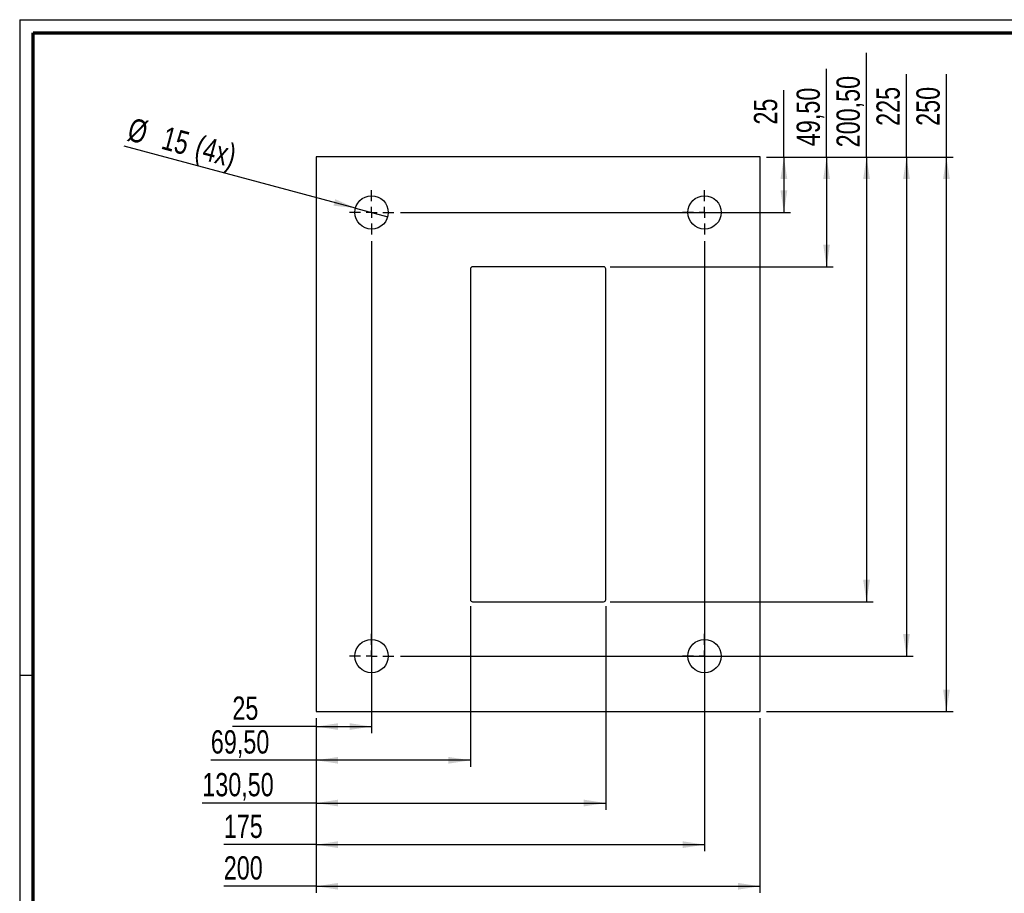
# Paper-space layout 'Flange plate Portaal' of a CAD drawing. Header units: millimetres. Extents: x 7 to 291, y 7 to 204.
# Tile 2 of 3: x 7 to 154, y 73 to 204. Entities that reach past the tile are written whole.
import ezdxf

# ---------------------------------------------------------------- set-up
doc = ezdxf.new("R2010")
doc.units = ezdxf.units.MM
doc.layers.add('LAYER2', color=7, linetype='Continuous')
doc.layers.add('LOGO', color=7, linetype='Continuous')
doc.styles.add('SLDTEXTSTYLE1', font='TXT', dxfattribs={"width": 0.75})
doc.dimstyles.new('SLDDIMSTYLE25', dxfattribs={"dimtxt": 3.5, "dimasz": 3.302, "dimexe": 0, "dimexo": 0.0625, "dimgap": 0.875, "dimtad": 1, "dimlfac": 3, "dimrnd": 1e-09, "dimzin": 12, "dimdsep": 46, "dimtxsty": 'SLDTEXTSTYLE1', "dimsah": 1, "dimcen": 0.09, "dimadec": 0, "dimazin": 3, "dimtfac": 1, "dimtofl": 0, "dimtmove": 0, "dimatfit": 3, "dimfxl": 1, "dimfrac": 2, "dimtolj": 1, "dimtzin": 12, "dimarcsym": 0})
doc.dimstyles.new('SLDDIMSTYLE26', dxfattribs={"dimtxt": 3.5, "dimasz": 3.302, "dimexe": 0, "dimexo": 0.0625, "dimgap": 0.875, "dimtad": 1, "dimlfac": 3, "dimrnd": 1e-09, "dimzin": 12, "dimdsep": 46, "dimtxsty": 'SLDTEXTSTYLE1', "dimblk1": 'NONE', "dimsah": 1, "dimcen": 0, "dimadec": 0, "dimazin": 3, "dimtfac": 1, "dimtmove": 0, "dimatfit": 3, "dimldrblk": 'NONE', "dimfxl": 1, "dimfrac": 2, "dimtolj": 1, "dimtzin": 12, "dimarcsym": 0})

# ---------------------------------------------------------------- blocks, each defined once
blk = doc.blocks.new('_D_85')
at = {"layer": 'LOGO'}
for p, q in [((145.76, 183.15), (145.76, 195.59)), ((118.76, 183.15), (146.76, 183.15)), ((145.76, 99.82), (145.76, 183.15)), ((118.76, 99.82), (146.76, 99.82))]:
    blk.add_line(p, q, dxfattribs=at)
for points in [[(145.76, 183.15), (145.26, 179.85), (146.27, 179.85)], [(145.76, 99.82), (146.27, 103.12), (145.26, 103.12)]]:
    blk.add_solid(points, dxfattribs=at)
at = {"layer": 'LOGO', "insert": (141.25, 187.83), "char_height": 3.5, "attachment_point": 1, "rotation": 90, "style": 'SLDTEXTSTYLE1'}
blk.add_mtext('250', dxfattribs=at)
blk = doc.blocks.new('_D_86')
at = {"layer": 'LOGO'}
for p, q in [((121.35, 183.15), (121.35, 193.19)), ((118.76, 183.15), (122.35, 183.15)), ((121.35, 183.15), (121.35, 174.82)), ((63.76, 174.82), (122.35, 174.82))]:
    blk.add_line(p, q, dxfattribs=at)
for points in [[(121.35, 183.15), (120.84, 179.85), (121.86, 179.85)], [(121.35, 174.82), (121.86, 178.12), (120.84, 178.12)]]:
    blk.add_solid(points, dxfattribs=at)
at = {"layer": 'LOGO', "insert": (116.84, 188.02), "char_height": 3.5, "attachment_point": 1, "rotation": 90, "style": 'SLDTEXTSTYLE1'}
blk.add_mtext('25', dxfattribs=at)
blk = doc.blocks.new('_D_87')
at = {"layer": 'LOGO'}
for p, q in [((127.76, 183.15), (127.76, 196.42)), ((118.76, 183.15), (128.76, 183.15)), ((127.76, 183.15), (127.76, 166.65)), ((95.26, 166.65), (128.76, 166.65))]:
    blk.add_line(p, q, dxfattribs=at)
for points in [[(127.76, 183.15), (127.26, 179.85), (128.27, 179.85)], [(127.76, 166.65), (128.27, 169.96), (127.26, 169.96)]]:
    blk.add_solid(points, dxfattribs=at)
at = {"layer": 'LOGO', "insert": (123.25, 184.78), "char_height": 3.5, "attachment_point": 1, "rotation": 90, "style": 'SLDTEXTSTYLE1'}
blk.add_mtext('49,50', dxfattribs=at)
blk = doc.blocks.new('_D_88')
at = {"layer": 'LOGO'}
for p, q in [((133.76, 183.15), (133.76, 198.82)), ((118.76, 183.15), (134.76, 183.15)), ((133.76, 183.15), (133.76, 116.32)), ((95.26, 116.32), (134.76, 116.32))]:
    blk.add_line(p, q, dxfattribs=at)
for points in [[(133.76, 183.15), (133.26, 179.85), (134.27, 179.85)], [(133.76, 116.32), (134.27, 119.62), (133.26, 119.62)]]:
    blk.add_solid(points, dxfattribs=at)
at = {"layer": 'LOGO', "insert": (129.25, 184.6), "char_height": 3.5, "attachment_point": 1, "rotation": 90, "style": 'SLDTEXTSTYLE1'}
blk.add_mtext('200,50', dxfattribs=at)
blk = doc.blocks.new('_D_89')
at = {"layer": 'LOGO'}
for p, q in [((139.76, 183.15), (139.76, 195.59)), ((118.76, 183.15), (140.76, 183.15)), ((139.76, 183.15), (139.76, 108.15)), ((63.76, 108.15), (140.76, 108.15))]:
    blk.add_line(p, q, dxfattribs=at)
for points in [[(139.76, 183.15), (139.26, 179.85), (140.27, 179.85)], [(139.76, 108.15), (140.27, 111.46), (139.26, 111.46)]]:
    blk.add_solid(points, dxfattribs=at)
at = {"layer": 'LOGO', "insert": (135.25, 187.83), "char_height": 3.5, "attachment_point": 1, "rotation": 90, "style": 'SLDTEXTSTYLE1'}
blk.add_mtext('225', dxfattribs=at)
blk = doc.blocks.new('_D_90')
at = {"layer": 'LOGO'}
for p, q in [((59.43, 170.49), (59.43, 96.57)), ((51.1, 98.82), (51.1, 96.57)), ((51.1, 97.57), (38.51, 97.57)), ((51.1, 97.57), (59.43, 97.57))]:
    blk.add_line(p, q, dxfattribs=at)
for points in [[(51.1, 97.57), (54.4, 97.06), (54.4, 98.07)], [(59.43, 97.57), (56.13, 98.07), (56.13, 97.06)]]:
    blk.add_solid(points, dxfattribs=at)
at = {"layer": 'LOGO', "insert": (38.51, 102.08), "char_height": 3.5, "attachment_point": 1, "style": 'SLDTEXTSTYLE1'}
blk.add_mtext('25', dxfattribs=at)
blk = doc.blocks.new('_D_91')
at = {"layer": 'LOGO'}
for p, q in [((74.26, 115.65), (74.26, 91.5)), ((51.1, 98.82), (51.1, 91.5)), ((51.1, 92.5), (35.28, 92.5)), ((74.26, 92.5), (51.1, 92.5))]:
    blk.add_line(p, q, dxfattribs=at)
for points in [[(51.1, 92.5), (54.4, 91.99), (54.4, 93)], [(74.26, 92.5), (70.96, 93), (70.96, 91.99)]]:
    blk.add_solid(points, dxfattribs=at)
at = {"layer": 'LOGO', "insert": (35.28, 97.01), "char_height": 3.5, "attachment_point": 1, "style": 'SLDTEXTSTYLE1'}
blk.add_mtext('69,50', dxfattribs=at)
blk = doc.blocks.new('_D_92')
at = {"layer": 'LOGO'}
for p, q in [((94.6, 115.65), (94.6, 85.07)), ((51.1, 98.82), (51.1, 85.07)), ((51.1, 86.07), (33.99, 86.07)), ((51.1, 86.07), (94.6, 86.07))]:
    blk.add_line(p, q, dxfattribs=at)
for points in [[(51.1, 86.07), (54.4, 85.57), (54.4, 86.58)], [(94.6, 86.07), (91.3, 86.58), (91.3, 85.57)]]:
    blk.add_solid(points, dxfattribs=at)
at = {"layer": 'LOGO', "insert": (33.99, 90.59), "char_height": 3.5, "attachment_point": 1, "style": 'SLDTEXTSTYLE1'}
blk.add_mtext('130,50', dxfattribs=at)
blk = doc.blocks.new('_D_93')
at = {"layer": 'LOGO'}
for p, q in [((109.43, 170.49), (109.43, 78.82)), ((51.1, 98.82), (51.1, 78.82)), ((51.1, 79.82), (37.22, 79.82)), ((51.1, 79.82), (109.43, 79.82))]:
    blk.add_line(p, q, dxfattribs=at)
for points in [[(51.1, 79.82), (54.4, 79.31), (54.4, 80.33)], [(109.43, 79.82), (106.13, 80.33), (106.13, 79.31)]]:
    blk.add_solid(points, dxfattribs=at)
at = {"layer": 'LOGO', "insert": (37.22, 84.33), "char_height": 3.5, "attachment_point": 1, "style": 'SLDTEXTSTYLE1'}
blk.add_mtext('175', dxfattribs=at)
blk = doc.blocks.new('_D_94')
at = {"layer": 'LOGO'}
for p, q in [((51.1, 98.82), (51.1, 72.57)), ((117.76, 98.82), (117.76, 72.57)), ((51.1, 73.57), (37.22, 73.57)), ((51.1, 73.57), (117.76, 73.57))]:
    blk.add_line(p, q, dxfattribs=at)
for points in [[(51.1, 73.57), (54.4, 73.06), (54.4, 74.07)], [(117.76, 73.57), (114.46, 74.07), (114.46, 73.06)]]:
    blk.add_solid(points, dxfattribs=at)
at = {"layer": 'LOGO', "insert": (37.22, 78.08), "char_height": 3.5, "attachment_point": 1, "style": 'SLDTEXTSTYLE1'}
blk.add_mtext('200', dxfattribs=at)
blk = doc.blocks.new('_D_95')
at = {"layer": 'LOGO'}
for q in [(22.28, 184.77), (61.85, 174.17)]:
    blk.add_line((57.02, 175.47), q, dxfattribs=at)
blk.add_solid([(57.02, 175.47), (53.96, 176.81), (53.69, 175.83)], dxfattribs=at)
at = {"layer": 'LOGO', "char_height": 3.5, "attachment_point": 1, "rotation": 345, "style": 'SLDTEXTSTYLE1'}
for s, insert in [('%%c', (23.45, 189.12)), ('15', (28.56, 187.81)), ('(4x)', (33.56, 186.47))]:
    blk.add_mtext(s, dxfattribs=dict(at, insert=insert))
blk = doc.blocks.new('_None')
blk = doc.blocks.new('SW_CENTERMARKSYMBOL_9')
at = {"layer": 'LOGO', "color": 0}
for p, q in [((0, 1.67), (0, 3.33)), ((-1.67, 0), (-3.33, 0)), ((0, 0), (-0.83, 0)), ((0, 0), (0, 0.83)), ((0, 0), (0, -0.83)), ((0, 0), (0.83, 0)), ((1.67, 0), (3.33, 0)), ((0, -1.67), (0, -3.33))]:
    blk.add_line(p, q, dxfattribs=at)
blk = doc.blocks.new('SW_CENTERMARKSYMBOL_10')
at = {"layer": 'LOGO', "color": 0}
for p, q in [((0, 1.67), (0, 3.33)), ((-1.67, 0), (-3.33, 0)), ((0, 0), (-0.83, 0)), ((0, 0), (0, 0.83)), ((0, 0), (0, -0.83)), ((0, 0), (0.83, 0)), ((1.67, 0), (3.33, 0)), ((0, -1.67), (0, -3.33))]:
    blk.add_line(p, q, dxfattribs=at)
blk = doc.blocks.new('SW_CENTERMARKSYMBOL_11')
at = {"layer": 'LOGO', "color": 0}
for p, q in [((0, 1.67), (0, 3.33)), ((-1.67, 0), (-3.33, 0)), ((0, 0), (-0.83, 0)), ((0, 0), (0, 0.83)), ((0, 0), (0, -0.83)), ((0, 0), (0.83, 0)), ((1.67, 0), (3.33, 0)), ((0, -1.67), (0, -3.33))]:
    blk.add_line(p, q, dxfattribs=at)
blk = doc.blocks.new('SW_CENTERMARKSYMBOL_12')
at = {"layer": 'LOGO', "color": 0}
for p, q in [((0, 1.67), (0, 3.33)), ((-1.67, 0), (-3.33, 0)), ((0, 0), (-0.83, 0)), ((0, 0), (0, 0.83)), ((0, 0), (0, -0.83)), ((0, 0), (0.83, 0)), ((1.67, 0), (3.33, 0)), ((0, -1.67), (0, -3.33))]:
    blk.add_line(p, q, dxfattribs=at)

psp = doc.layouts.new('Flange plate Portaal')

# ---------------------------------------------------------------- linework, layer by layer
at = {"color": 7, "linetype": 'Continuous', "lineweight": 25}
for p, q in [((51.0973, 183.1542), (51.0973, 99.8209)), ((117.764, 183.1542), (51.0973, 183.1542)), ((117.764, 99.8209), (117.764, 183.1542)), ((74.264, 166.3209), (74.264, 116.6542)), ((94.264, 166.6542), (74.5973, 166.6542)), ((94.5973, 116.6542), (94.5973, 166.3209)), ((74.5973, 116.3209), (94.264, 116.3209)), ((51.0973, 99.8209), (117.764, 99.8209))]:
    psp.add_line(p, q, dxfattribs=at)
for centre in [(59.4307, 174.8209), (109.4307, 174.8209), (59.4307, 108.1542), (109.4307, 108.1542)]:
    psp.add_circle(centre, 2.5, dxfattribs=at)
for centre, start, end in [((74.5973, 166.3209), 90, 180), ((94.264, 166.3209), 0, 90), ((74.5973, 116.6542), 180, 270), ((94.264, 116.6542), 270, 0)]:
    psp.add_arc(centre, 0.3333, start, end, dxfattribs=at)
at = {"layer": 'LAYER2', "lineweight": 70}
for p, q in [((8.5696, 8.7839), (8.5696, 201.7839)), ((8.5696, 201.7839), (288.5696, 201.7839))]:
    psp.add_line(p, q, dxfattribs=at)
at = {"layer": 'LOGO'}
for p, q in [((6.5696, 203.7839), (290.5696, 203.7839)), ((6.5696, 203.7839), (6.5696, 6.7839)), ((6.5696, 105.2839), (8.6215, 105.2839))]:
    psp.add_line(p, q, dxfattribs=at)

# ---------------------------------------------------------------- block references
for name, p in [('SW_CENTERMARKSYMBOL_9', (59.4307, 174.8209)), ('SW_CENTERMARKSYMBOL_10', (109.4307, 174.8209)), ('SW_CENTERMARKSYMBOL_12', (59.4307, 108.1542)), ('SW_CENTERMARKSYMBOL_11', (109.4307, 108.1542))]:
    psp.add_blockref(name, p, dxfattribs=at)

# ---------------------------------------------------------------- dimensions: what is measured, and where the dimension line sits
for base, p1, p2, picture, middle in [((133.764, 116.3209), (117.764, 183.1542), (94.264, 116.3209), '_D_88', (133.764, 191.7129)), ((127.764, 166.6542), (117.764, 183.1542), (94.264, 166.6542), '_D_87', (127.764, 190.6012)), ((139.764, 108.1542), (117.764, 183.1542), (62.764, 108.1542), '_D_89', (139.764, 191.7129)), ((145.764, 183.1542), (117.764, 99.8209), (117.764, 183.1542), '_D_85', (145.764, 191.7129)), ((121.3517, 174.8209), (117.764, 183.1542), (62.764, 174.8209), '_D_86', (121.3517, 190.6012))]:
    dim = psp.add_linear_dim(base=base, p1=p1, p2=p2, angle=90, dimstyle='SLDDIMSTYLE25', dxfattribs=at)
    dim.commit()
    dim.dimension.update_dxf_attribs({"geometry": picture, "text_midpoint": middle, "dimtype": 160})
dim = psp.add_diameter_dim_2p(p1=(61.8455, 174.1738), p2=(57.0158, 175.4679), text='<>(4x)', dimstyle='SLDDIMSTYLE26', dxfattribs=at)
dim.commit()
dim.dimension.update_dxf_attribs({"geometry": '_D_95', "text_midpoint": (31.1952, 182.3865), "dimtype": 163})
for base, p1, p2, picture, middle in [((109.4307, 79.8197), (51.0973, 99.8209), (109.4307, 171.4875), '_D_93', (41.0973, 79.8197)), ((59.4307, 97.5664), (51.0973, 99.8209), (59.4307, 171.4875), '_D_90', (41.0973, 97.5664)), ((94.5973, 86.0733), (51.0973, 99.8209), (94.5973, 116.6542), '_D_92', (41.0973, 86.0733)), ((51.0973, 92.4959), (74.264, 116.6542), (51.0973, 99.8209), '_D_91', (41.0973, 92.4959)), ((117.764, 73.566), (51.0973, 99.8209), (117.764, 99.8209), '_D_94', (41.0973, 73.566))]:
    dim = psp.add_linear_dim(base=base, p1=p1, p2=p2, dimstyle='SLDDIMSTYLE25', dxfattribs=at)
    dim.commit()
    dim.dimension.update_dxf_attribs({"geometry": picture, "text_midpoint": middle, "dimtype": 160})

doc.saveas('drawing.dxf')
